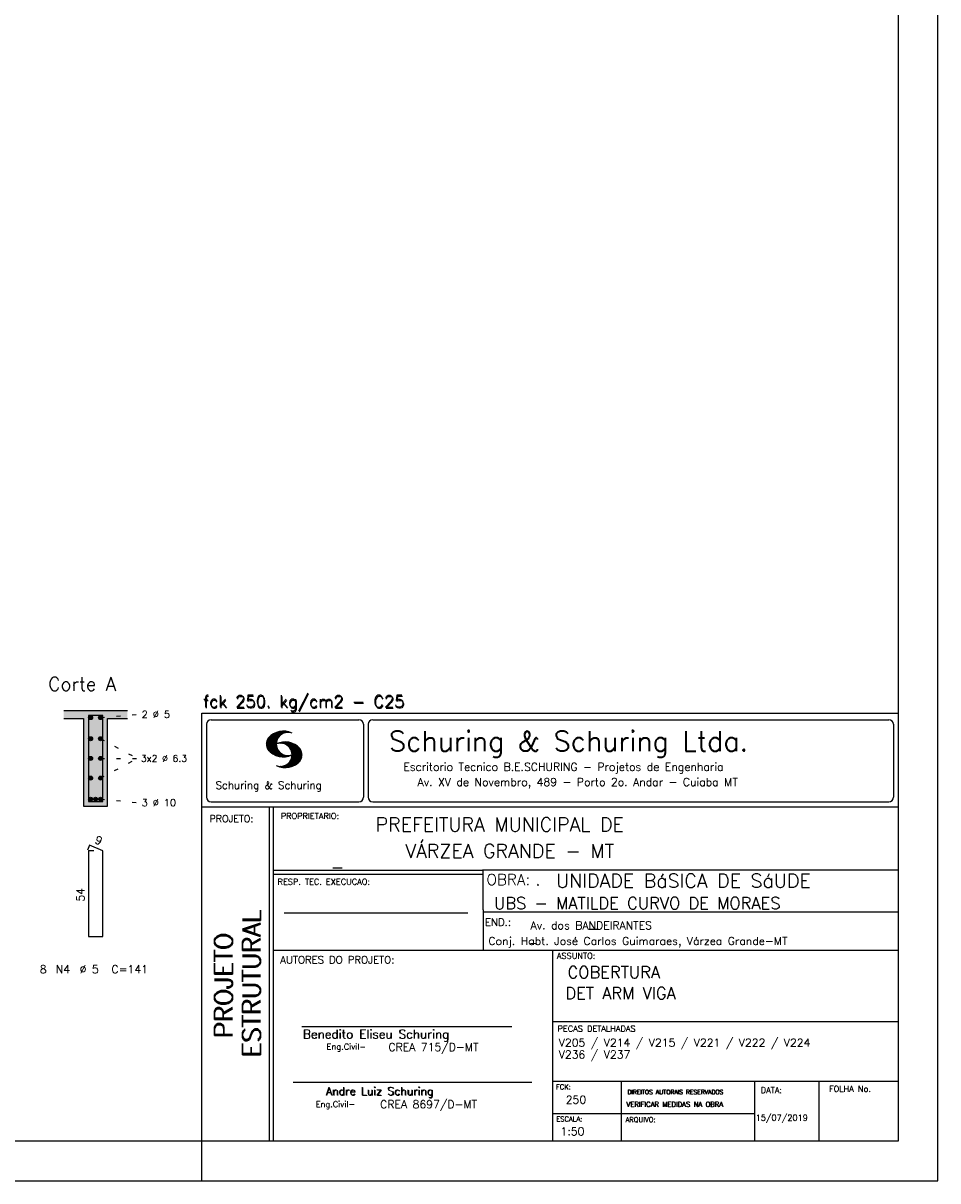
# Model space of a CAD drawing. Extents: x 0 to 84.1, y 0 to 59.4.
# Tile 4 of 6: x 61.1 to 84.1, y 0 to 29.1. Entities that reach past the tile are written whole.
import ezdxf

# ---------------------------------------------------------------- set-up
doc = ezdxf.new("R2010")
doc.units = 0
doc.linetypes.add('ESTILO_TQS_0002', pattern=[0.4, 0.1, -0.3])
for name, color, linetype in [('1', 1, 'CONTINUOUS'), ('10', 10, 'CONTINUOUS'), ('2', 2, 'CONTINUOUS'), ('4', 4, 'CONTINUOUS'), ('6', 6, 'CONTINUOUS')]:
    doc.layers.add(name, color=color, linetype=linetype)
doc.styles.get("Standard").update_dxf_attribs({"font": 'ROMANS.SHX'})

msp = doc.modelspace()

# ---------------------------------------------------------------- linework, layer by layer
at = {"layer": '1', "linetype": 'ESTILO_TQS_0002'}
for p, q in [((63.055, 11.645), (64, 11.73)), ((63.055, 11.1154), (63.985, 10.62)), ((63.055, 10.1246), (63.985, 10.62)), ((63.055, 10.62), (63.985, 10.62)), ((63.055, 9.595), (64, 9.51))]:
    msp.add_line(p, q, dxfattribs=at)
at = {"layer": '1', "linetype": 'CONTINUOUS'}
for centre in [(62.805, 11.645), (63.055, 11.645), (62.805, 11.1154), (63.055, 11.1154), (62.805, 10.62), (63.055, 10.62), (62.805, 10.1246), (63.055, 10.1246), (62.805, 9.595), (62.93, 9.595), (63.055, 9.595)]:
    msp.add_circle(centre, 0.05, dxfattribs=at)
for points in [[(62.855, 11.645), (62.78, 11.688301), (62.758015, 11.662101)], [(62.855, 11.645), (62.758015, 11.662101), (62.758015, 11.627899)], [(62.855, 11.645), (62.758015, 11.627899), (62.78, 11.601699)], [(62.855, 11.645), (62.813682, 11.69424), (62.78, 11.688301)], [(62.855, 11.645), (62.78, 11.601699), (62.813682, 11.59576)], [(62.855, 11.645), (62.843302, 11.677139), (62.813682, 11.69424)], [(62.855, 11.645), (62.813682, 11.59576), (62.843302, 11.612861)], [(62.855, 11.645), (62.843302, 11.612861), (62.855, 11.645)], [(63.105, 11.645), (63.03, 11.688301), (63.008015, 11.662101)], [(63.105, 11.645), (63.008015, 11.662101), (63.008015, 11.627899)], [(63.105, 11.645), (63.008015, 11.627899), (63.03, 11.601699)], [(63.105, 11.645), (63.063682, 11.69424), (63.03, 11.688301)], [(63.105, 11.645), (63.03, 11.601699), (63.063682, 11.59576)], [(63.105, 11.645), (63.093302, 11.677139), (63.063682, 11.69424)], [(63.105, 11.645), (63.063682, 11.59576), (63.093302, 11.612861)], [(63.105, 11.645), (63.093302, 11.612861), (63.105, 11.645)], [(62.855, 11.1154), (62.78, 11.158701), (62.758015, 11.132501)], [(62.855, 11.1154), (62.758015, 11.132501), (62.758015, 11.098299)], [(62.855, 11.1154), (62.758015, 11.098299), (62.78, 11.072099)], [(62.855, 11.1154), (62.813682, 11.16464), (62.78, 11.158701)], [(62.855, 11.1154), (62.78, 11.072099), (62.813682, 11.06616)], [(62.855, 11.1154), (62.843302, 11.147539), (62.813682, 11.16464)], [(62.855, 11.1154), (62.813682, 11.06616), (62.843302, 11.083261)], [(62.855, 11.1154), (62.843302, 11.083261), (62.855, 11.1154)], [(63.105, 11.1154), (63.03, 11.158701), (63.008015, 11.132501)], [(63.105, 11.1154), (63.008015, 11.132501), (63.008015, 11.098299)], [(63.105, 11.1154), (63.008015, 11.098299), (63.03, 11.072099)], [(63.105, 11.1154), (63.063682, 11.16464), (63.03, 11.158701)], [(63.105, 11.1154), (63.03, 11.072099), (63.063682, 11.06616)], [(63.105, 11.1154), (63.093302, 11.147539), (63.063682, 11.16464)], [(63.105, 11.1154), (63.063682, 11.06616), (63.093302, 11.083261)], [(63.105, 11.1154), (63.093302, 11.083261), (63.105, 11.1154)], [(62.855, 10.62), (62.78, 10.663301), (62.758015, 10.637101)], [(62.855, 10.62), (62.758015, 10.637101), (62.758015, 10.602899)], [(62.855, 10.62), (62.758015, 10.602899), (62.78, 10.576699)], [(62.855, 10.62), (62.813682, 10.66924), (62.78, 10.663301)], [(62.855, 10.62), (62.78, 10.576699), (62.813682, 10.57076)], [(62.855, 10.62), (62.843302, 10.652139), (62.813682, 10.66924)], [(62.855, 10.62), (62.813682, 10.57076), (62.843302, 10.587861)], [(62.855, 10.62), (62.843302, 10.587861), (62.855, 10.62)], [(63.105, 10.62), (63.03, 10.663301), (63.008015, 10.637101)], [(63.105, 10.62), (63.008015, 10.637101), (63.008015, 10.602899)], [(63.105, 10.62), (63.008015, 10.602899), (63.03, 10.576699)], [(63.105, 10.62), (63.063682, 10.66924), (63.03, 10.663301)], [(63.105, 10.62), (63.03, 10.576699), (63.063682, 10.57076)], [(63.105, 10.62), (63.093302, 10.652139), (63.063682, 10.66924)], [(63.105, 10.62), (63.063682, 10.57076), (63.093302, 10.587861)], [(63.105, 10.62), (63.093302, 10.587861), (63.105, 10.62)], [(62.855, 10.1246), (62.78, 10.167901), (62.758015, 10.141701)], [(62.855, 10.1246), (62.758015, 10.141701), (62.758015, 10.107499)], [(62.855, 10.1246), (62.758015, 10.107499), (62.78, 10.081299)], [(62.855, 10.1246), (62.813682, 10.17384), (62.78, 10.167901)], [(62.855, 10.1246), (62.78, 10.081299), (62.813682, 10.07536)], [(62.855, 10.1246), (62.843302, 10.156739), (62.813682, 10.17384)], [(62.855, 10.1246), (62.813682, 10.07536), (62.843302, 10.092461)], [(62.855, 10.1246), (62.843302, 10.092461), (62.855, 10.1246)], [(63.105, 10.1246), (63.03, 10.167901), (63.008015, 10.141701)], [(63.105, 10.1246), (63.008015, 10.141701), (63.008015, 10.107499)], [(63.105, 10.1246), (63.008015, 10.107499), (63.03, 10.081299)], [(63.105, 10.1246), (63.063682, 10.17384), (63.03, 10.167901)], [(63.105, 10.1246), (63.03, 10.081299), (63.063682, 10.07536)], [(63.105, 10.1246), (63.093302, 10.156739), (63.063682, 10.17384)], [(63.105, 10.1246), (63.063682, 10.07536), (63.093302, 10.092461)], [(63.105, 10.1246), (63.093302, 10.092461), (63.105, 10.1246)], [(62.855, 9.595), (62.78, 9.638301), (62.758015, 9.612101)], [(62.855, 9.595), (62.758015, 9.612101), (62.758015, 9.577899)], [(62.855, 9.595), (62.813682, 9.64424), (62.78, 9.638301)], [(62.855, 9.595), (62.843302, 9.627139), (62.813682, 9.64424)], [(62.98, 9.595), (62.905, 9.638301), (62.883015, 9.612101)], [(62.98, 9.595), (62.883015, 9.612101), (62.883015, 9.577899)], [(62.98, 9.595), (62.938682, 9.64424), (62.905, 9.638301)], [(62.98, 9.595), (62.968302, 9.627139), (62.938682, 9.64424)], [(63.105, 9.595), (63.03, 9.638301), (63.008015, 9.612101)], [(63.105, 9.595), (63.008015, 9.612101), (63.008015, 9.577899)], [(63.105, 9.595), (63.063682, 9.64424), (63.03, 9.638301)], [(63.105, 9.595), (63.093302, 9.627139), (63.063682, 9.64424)], [(62.855, 9.595), (62.758015, 9.577899), (62.78, 9.551699)], [(62.855, 9.595), (62.78, 9.551699), (62.813682, 9.54576)], [(62.855, 9.595), (62.813682, 9.54576), (62.843302, 9.562861)], [(62.855, 9.595), (62.843302, 9.562861), (62.855, 9.595)], [(62.98, 9.595), (62.883015, 9.577899), (62.905, 9.551699)], [(62.98, 9.595), (62.905, 9.551699), (62.938682, 9.54576)], [(62.98, 9.595), (62.938682, 9.54576), (62.968302, 9.562861)], [(62.98, 9.595), (62.968302, 9.562861), (62.98, 9.595)], [(63.105, 9.595), (63.008015, 9.577899), (63.03, 9.551699)], [(63.105, 9.595), (63.03, 9.551699), (63.063682, 9.54576)], [(63.105, 9.595), (63.063682, 9.54576), (63.093302, 9.562861)], [(63.105, 9.595), (63.093302, 9.562861), (63.105, 9.595)]]:
    msp.add_solid(points, dxfattribs=at)
at = {"layer": '10', "linetype": 'CONTINUOUS'}
for points in [[(62.13, 11.82), (62.13, 11.62), (62.63, 11.62)], [(62.13, 11.82), (62.63, 11.62), (63.73, 11.82)], [(62.63, 11.62), (63.23, 11.62), (63.73, 11.82)], [(63.23, 11.62), (63.73, 11.62), (63.73, 11.82)], [(62.63, 9.42), (63.23, 9.42), (62.63, 11.62)], [(63.23, 9.42), (63.23, 11.62), (62.63, 11.62)]]:
    msp.add_solid(points, dxfattribs=at)
at = {"layer": '2', "linetype": 'CONTINUOUS'}
for p, q in [((84.100006, 0), (84.100006, 59.400002)), ((63.73, 11.82), (62.13, 11.82)), ((65.600006, 11.755142), (83.100006, 11.755135)), ((65.600006, 1), (65.600006, 11.755142)), ((62.13, 11.62), (62.63, 11.62)), ((62.63, 11.62), (62.63, 9.42)), ((63.23, 9.42), (63.23, 11.62)), ((63.23, 11.62), (63.73, 11.62)), ((65.715988, 11.477417), (65.715988, 9.648308)), ((65.832489, 11.593918), (69.548996, 11.593918)), ((69.665497, 11.477417), (69.665497, 9.648308)), ((69.778748, 11.477417), (69.778748, 9.648308)), ((69.895248, 11.593918), (82.867508, 11.593918)), ((82.984009, 11.477417), (82.984009, 9.648308)), ((67.221771, 10.985771), (67.52832, 11.29232)), ((67.222122, 10.971992), (67.545929, 11.295792)), ((67.222168, 11.000305), (67.508011, 11.286148)), ((67.222488, 10.958214), (67.56427, 11.300003)), ((67.224365, 11.016647), (67.488403, 11.280685)), ((67.224472, 10.94606), (67.581131, 11.302727)), ((67.226578, 11.03299), (67.465408, 11.271812)), ((67.2267, 10.934158), (67.596313, 11.303772)), ((67.228943, 10.922256), (67.612335, 11.305649)), ((67.232178, 10.911354), (67.626831, 11.306015)), ((67.232437, 11.052986), (67.439468, 11.26001)), ((67.235916, 10.900948), (67.642014, 11.307053)), ((67.239258, 11.073952), (67.410522, 11.245209)), ((67.239655, 10.890556), (67.656281, 11.307182)), ((67.243561, 10.880333), (67.66925, 11.306015)), ((67.248611, 10.871239), (67.520584, 11.143219)), ((67.252747, 11.10157), (67.374313, 11.223145)), ((67.253647, 10.862129), (67.502121, 11.110611)), ((67.258682, 10.853035), (67.491592, 11.085945)), ((67.264267, 10.84449), (67.483597, 11.06382)), ((67.608673, 11.2313), (67.68306, 11.305702)), ((67.638062, 11.246552), (67.69574, 11.30423)), ((67.662872, 11.257233), (67.708405, 11.302757)), ((67.681976, 11.262199), (67.721237, 11.30146)), ((67.702469, 11.268562), (67.733063, 11.299149)), ((67.718491, 11.270424), (67.744904, 11.296837)), ((67.734482, 11.272285), (67.757004, 11.294807)), ((67.750473, 11.274147), (67.768555, 11.292221)), ((67.270782, 10.836868), (67.47966, 11.045746)), ((67.277298, 10.829247), (67.475876, 11.027817)), ((67.283813, 10.821625), (67.474167, 11.011971)), ((67.290558, 10.814232), (67.473114, 10.99678)), ((67.296936, 10.807419), (67.470306, 10.980797)), ((67.304733, 10.800133), (67.473206, 10.968597)), ((67.311829, 10.793083), (67.474121, 10.955383)), ((67.319168, 10.786293), (67.475159, 10.942276)), ((67.326828, 10.779808), (67.477615, 10.930595)), ((67.334488, 10.773323), (67.480087, 10.918922)), ((67.342133, 10.766846), (67.482544, 10.907249)), ((67.350098, 10.760674), (67.485901, 10.896469)), ((67.358337, 10.754768), (67.489655, 10.886078)), ((67.366577, 10.748863), (67.493408, 10.875694)), ((67.374802, 10.742966), (67.497208, 10.865356)), ((67.383392, 10.737427), (67.502075, 10.856102)), ((67.392227, 10.732109), (67.506958, 10.84684)), ((67.401062, 10.726807), (67.511841, 10.837578)), ((67.409882, 10.721497), (67.516922, 10.828537)), ((67.419189, 10.71666), (67.522842, 10.820305)), ((67.428635, 10.711967), (67.528748, 10.812088)), ((67.43808, 10.707275), (67.534668, 10.803864)), ((67.44754, 10.702599), (67.540802, 10.79586)), ((67.457642, 10.698563), (67.547699, 10.78862)), ((67.467743, 10.694519), (67.554611, 10.781387)), ((67.477829, 10.690483), (67.561508, 10.774155)), ((67.531494, 10.998619), (67.546158, 11.013283)), ((67.548691, 11.001663), (67.565323, 11.018303)), ((67.563156, 11.001991), (67.584885, 11.023735)), ((67.577606, 11.002319), (67.601898, 11.026611)), ((67.592072, 11.002647), (67.619476, 11.030045)), ((67.604584, 11.001007), (67.635239, 11.03167)), ((67.617233, 10.999535), (67.651505, 11.033806)), ((67.62999, 10.998154), (67.666199, 11.034363)), ((67.64122, 10.995239), (67.680893, 11.03492)), ((67.652435, 10.992317), (67.695602, 11.035484)), ((67.664337, 10.990074), (67.708984, 11.034729)), ((67.671295, 10.38913), (68.095734, 10.813568)), ((67.674881, 10.986488), (67.72316, 11.034767)), ((67.684326, 10.981789), (67.736191, 11.033653)), ((67.685135, 10.388832), (68.100952, 10.804665)), ((67.694321, 10.977654), (67.748459, 11.031792)), ((67.698959, 10.388527), (68.104996, 10.794571)), ((67.704605, 10.973801), (67.761597, 11.0308)), ((67.713776, 10.389206), (68.107529, 10.782967)), ((67.71431, 10.969368), (67.773758, 11.028824)), ((67.722412, 10.963333), (67.785233, 11.026146)), ((67.728806, 10.390091), (68.110825, 10.77211)), ((67.732498, 10.959282), (67.797607, 11.024391)), ((67.740387, 10.953033), (67.808838, 11.021484)), ((67.749115, 10.947632), (67.819702, 11.018219)), ((67.756165, 10.940536), (67.830765, 11.015137)), ((67.765198, 10.93544), (67.841873, 11.012115)), ((67.77211, 10.928207), (67.852234, 11.008339)), ((67.779831, 10.921783), (67.86261, 11.004555)), ((67.785919, 10.913734), (67.873306, 11.001122)), ((67.794006, 10.907692), (67.883316, 10.997002)), ((67.799911, 10.899467), (67.892731, 10.992279)), ((67.806625, 10.892029), (67.902451, 10.987854)), ((67.811752, 10.883018), (67.912231, 10.983505)), ((67.817657, 10.874802), (67.921875, 10.979012)), ((67.822357, 10.554344), (68.091095, 10.823074)), ((67.823761, 10.866768), (67.930435, 10.973442)), ((67.829498, 10.858353), (67.940002, 10.968857)), ((67.833527, 10.848244), (67.948654, 10.963379)), ((67.838394, 10.838989), (67.957047, 10.957634)), ((67.840729, 10.586838), (68.086777, 10.832893)), ((67.843323, 10.829773), (67.965561, 10.952019)), ((67.848358, 10.817596), (67.975677, 10.944923)), ((67.848709, 10.608963), (68.081818, 10.842072)), ((67.852341, 10.806755), (67.985031, 10.939453)), ((67.856201, 10.794724), (67.99379, 10.932312)), ((67.856934, 10.63131), (68.075089, 10.849472)), ((67.859863, 10.781189), (68.003067, 10.924393)), ((67.860703, 10.649239), (68.070358, 10.858894)), ((67.862656, 10.768639), (68.011749, 10.91774)), ((67.865173, 10.667847), (68.063507, 10.866165)), ((67.865234, 10.753647), (68.02092, 10.90934)), ((67.866241, 10.683037), (68.057556, 10.874352)), ((67.866318, 10.73967), (68.029205, 10.90255)), ((67.867294, 10.698235), (68.049774, 10.880722)), ((67.867905, 10.725861), (68.036682, 10.894646)), ((67.868118, 10.711845), (68.043793, 10.887527)), ((67.488205, 10.686714), (67.568588, 10.767105)), ((67.499008, 10.683372), (67.576477, 10.760849)), ((67.509796, 10.680031), (67.584366, 10.754601)), ((67.520599, 10.676697), (67.592255, 10.74836)), ((67.532074, 10.674026), (67.600327, 10.742287)), ((67.543625, 10.671448), (67.609238, 10.737053)), ((67.555176, 10.668869), (67.618134, 10.731819)), ((67.5672, 10.666748), (67.627045, 10.726585)), ((67.579605, 10.665009), (67.636261, 10.721664)), ((67.591995, 10.663277), (67.646255, 10.717522)), ((67.604782, 10.661919), (67.65625, 10.713379)), ((67.618134, 10.66114), (67.666229, 10.709244)), ((67.6315, 10.660355), (67.67691, 10.705772)), ((67.645309, 10.660042), (67.688126, 10.70285)), ((67.65976, 10.660355), (67.699341, 10.699936)), ((67.67421, 10.660667), (67.710678, 10.697136)), ((67.690598, 10.661674), (67.723846, 10.694931)), ((67.70816, 10.663521), (67.737625, 10.692986)), ((67.725296, 10.665939), (67.750778, 10.691422)), ((67.741867, 10.668861), (67.765747, 10.692741)), ((67.744095, 10.391251), (68.114105, 10.761261)), ((67.760269, 10.672806), (67.780136, 10.69268)), ((67.760544, 10.393555), (68.11557, 10.748596)), ((67.776978, 10.395859), (68.117249, 10.736137)), ((67.780106, 10.677895), (67.794464, 10.692261)), ((67.794464, 10.692261), (67.796539, 10.694336)), ((67.794861, 10.399597), (68.118942, 10.723679)), ((67.798126, 10.683296), (67.810562, 10.69574)), ((67.813049, 10.403664), (68.118515, 10.709122)), ((67.817169, 10.689835), (67.825378, 10.698044)), ((67.832825, 10.409302), (68.118134, 10.694611)), ((67.833084, 10.695976), (67.839569, 10.702461)), ((67.853302, 10.415634), (68.117767, 10.680092)), ((67.876404, 10.424599), (68.113495, 10.66169)), ((67.901276, 10.435333), (68.110229, 10.644287)), ((67.929581, 10.449501), (68.101624, 10.621544)), ((67.966125, 10.471909), (68.08902, 10.594803)), ((68.045029, 10.536674), (68.057724, 10.54937)), ((67.550323, 10.409546), (67.562592, 10.421799)), ((67.561462, 10.40654), (67.576416, 10.421486)), ((67.572601, 10.403542), (67.590225, 10.421173)), ((67.583755, 10.400551), (67.606155, 10.422958)), ((67.595673, 10.398346), (67.622162, 10.424828)), ((67.607605, 10.396141), (67.639587, 10.428116)), ((67.619553, 10.393929), (67.658707, 10.43309)), ((67.632141, 10.392387), (67.679932, 10.440178)), ((67.644958, 10.391075), (67.704071, 10.450188)), ((67.657776, 10.389755), (67.737152, 10.469131)), ((62.63, 9.42), (63.23, 9.42)), ((65.600006, 9.399994), (83.100006, 9.399994)), ((65.832489, 9.531807), (69.548996, 9.531807)), ((67.300385, 5.799995), (67.300385, 9.399994)), ((67.400391, 5.799995), (67.400391, 9.399994)), ((69.895248, 9.531807), (82.867508, 9.531807)), ((83.100006, 9.399994), (83.100006, 1)), ((72.668579, 7.799995), (67.400391, 7.799995)), ((72.668579, 7.699995), (67.400391, 7.699995)), ((83.100006, 7.814748), (72.656072, 7.814748)), ((72.668579, 6.816429), (72.668579, 7.814748)), ((67.670311, 6.739054), (72.288887, 6.739054)), ((72.668579, 6.816429), (72.668579, 5.799995)), ((72.668579, 6.7647), (83.100006, 6.764707)), ((67.300385, 1), (67.300385, 5.799995)), ((67.400391, 1), (67.400391, 5.799995)), ((67.400391, 5.799995), (83.100006, 5.799995)), ((74.420959, 4.799995), (74.420959, 5.799995)), ((74.420959, 1), (74.420959, 4.799995)), ((68.11142, 3.880456), (73.389854, 3.880456)), ((74.420958, 4.005768), (83.100005, 4.005775)), ((67.897606, 2.480272), (73.894493, 2.480272)), ((74.420959, 2.505768), (83.100006, 2.505775)), ((76.14679, 1), (76.14679, 2.505775)), ((79.496475, 1), (79.496475, 2.505775)), ((81.120974, 1), (81.120974, 2.505774)), ((74.420959, 1.691734), (79.496475, 1.691742)), ((65.600006, 0), (65.600006, 1)), ((83.100006, 1), (65.600006, 1)), ((0, 0), (84.100006, 0))]:
    msp.add_line(p, q, dxfattribs=at)
msp.add_lwpolyline([(83.100006, 1), (2.5, 1), (2.5, 58.400002), (83.100006, 58.400002), (83.100006, 1)], dxfattribs=at)
for centre, radius, start, end in [((65.832489, 11.477417), 0.116502, 90, 180), ((69.548996, 11.477417), 0.116502, 0, 90), ((69.895248, 11.477417), 0.116502, 90, 180), ((82.867508, 11.477417), 0.116502, 0, 90), ((67.465149, 10.982269), 0.243989, 140.229431, 231.895096), ((67.648087, 10.815277), 0.491555, 63.393265, 138.909058), ((67.763229, 10.98333), 0.291044, 68.851509, 291.148499), ((67.648087, 11.15139), 0.491555, 218.229782, 296.60672), ((67.692337, 10.543831), 0.491555, 41.090942, 116.606735), ((67.577194, 10.711891), 0.291044, 248.851501, 111.148491), ((67.875275, 10.710823), 0.243989, 308.104889, 39.770576), ((67.692337, 10.879951), 0.491555, 243.393265, 321.770233), ((65.832489, 9.648308), 0.116502, 180, 270), ((69.548996, 9.648308), 0.116502, 270, 0), ((69.895248, 9.648308), 0.116502, 180, 270), ((82.867508, 9.648308), 0.116502, 270, 0)]:
    msp.add_arc(centre, radius, start, end, dxfattribs=at)
at = {"layer": '4', "linetype": 'CONTINUOUS'}
msp.add_lwpolyline([(62.75, 11.7), (62.75, 9.54), (63.11, 9.54), (63.11, 11.7), (62.75, 11.7)], dxfattribs=at)
at = {"layer": '6', "linetype": 'CONTINUOUS'}
for p, q in [((62.778338, 8.44), (62.723893, 8.31102)), ((62.89, 8.3), (62.75, 8.3)), ((62.75, 8.3), (62.75, 6.14)), ((63.11, 8.3), (62.778338, 8.44)), ((63.11, 6.14), (63.11, 8.3)), ((62.75, 6.14), (63.11, 6.14))]:
    msp.add_line(p, q, dxfattribs=at)

# ---------------------------------------------------------------- texts
at = {"layer": '1', "linetype": 'CONTINUOUS'}
for s, height, p in [('PREFEITURA MUNICIPAL DE', 0.35, (69.967754, 8.785075)), ('VÁRZEA GRANDE - MT', 0.35, (70.716987, 8.118506)), ('_', 0.35, (68.88924, 7.899706)), ('UNIDADE BáSICA DE SáUDE', 0.35, (74.501919, 7.371094)), ('.', 0.3, (73.984333, 7.423969)), ('UBS - MATILDE CURVO DE MORAES', 0.3, (72.946369, 6.831837)), ('Av. dos BANDEIRANTES', 0.2, (73.86333, 6.322955)), ('Conj. Habt. José Carlos Guimaraes, Várzea Grande-MT', 0.2, (72.803273, 5.930193)), ('_', 0.35, (75.330094, 6.362007)), ('_', 0.2, (73.86333, 5.982955)), ('COBERTURA', 0.3, (74.791907, 5.09393)), ('DET ARM VIGA', 0.3, (74.737424, 4.567268)), ('V205 / V214 / V215 / V221 / V222 / V224', 0.2, (74.571808, 3.37457)), ('V236 / V237', 0.2, (74.571808, 3.07457)), ('250', 0.2, (74.745692, 1.940266)), ('15/07/2019', 0.15, (79.520414, 1.512631))]:
    msp.add_text(s, height=height, dxfattribs=at).set_placement(p)
at = {"layer": '2', "linetype": 'CONTINUOUS'}
for s, height, p in [('Corte A', 0.34, (61.74, 12.32)), ('fck 250. kg/cm2 - C25', 0.3, (65.628578, 11.907463)), ('fck 250. kg/cm2 - C25', 0.3, (65.641754, 11.880586)), ('2 %%c 5', 0.18, (64.09, 11.64)), ('Schuring & Schuring Ltda.', 0.5, (70.306839, 10.806786)), ('3x2 %%c 6.3', 0.17, (64.07, 10.535)), ('Escritorio Tecnico B.E.SCHURING - Projetos de Engenharia', 0.2, (70.664673, 10.308487)), ('Schuring & Schuring', 0.19, (65.944336, 9.851486)), ('Av. XV de Novembro, 489 - Porto 2o. Andar - Cuiaba MT', 0.2, (71.023193, 9.925888)), ('3 %%c 10', 0.18, (64.09, 9.42)), ('PROJETO:', 0.175, (65.793152, 9.02159)), ('PROPRIETARIO:', 0.15, (67.584534, 9.097366)), ('RESP. TEC. EXECUCAO:', 0.15, (67.506004, 7.444514)), ('OBRA:', 0.278755, (72.755102, 7.434759)), ('END.:', 0.185837, (72.717902, 6.410233)), ('AUTORES DO PROJETO:', 0.185837, (67.572014, 5.463953)), ('ASSUNTO:', 0.15, (74.525462, 5.581304)), ('8', 0.2, (61.53, 5.22)), ('N4', 0.2, (61.93, 5.22)), ('%%c 5', 0.2, (62.53, 5.22)), ('C=141', 0.2, (63.33, 5.22)), ('Benedito Eliseu Schuring', 0.22, (68.138321, 3.577287)), ('Benedito Eliseu Schuring', 0.22, (68.149795, 3.577287)), ('PECAS DETALHADAS', 0.15, (74.54287, 3.751117)), ('Eng.Civil-', 0.15, (68.737209, 3.298847)), ('CREA 715/D-MT', 0.2, (70.290742, 3.262761)), ('Andre Luiz Schuring', 0.2, (68.716738, 2.158081)), ('Andre Luiz Schuring', 0.2, (68.734296, 2.149201)), ('FCK:', 0.125, (74.500763, 2.299423)), ('DATA:', 0.15, (79.648044, 2.2071)), ('FOLHA No.', 0.15, (81.365514, 2.23814)), ('CREA 8697/D-MT', 0.2, (70.08334, 1.825346)), ('DIREITOS AUTORAIS RESERVADOS', 0.11, (76.294724, 2.176125)), ('DIREITOS AUTORAIS RESERVADOS', 0.11, (76.303696, 2.176125)), ('Eng.Civil-', 0.15, (68.462773, 1.853248)), ('VERIFICAR MEDIDAS NA OBRA', 0.125, (76.271484, 1.861862)), ('VERIFICAR MEDIDAS NA OBRA', 0.125, (76.280457, 1.861862)), ('ESCALA:', 0.125, (74.507034, 1.490738)), ('ARQUIVO:', 0.125, (76.249054, 1.475601)), ('1:50', 0.2, (74.617035, 1.144112))]:
    msp.add_text(s, height=height, dxfattribs=at).set_placement(p)
for s, height, rotation, p in [('9', 0.2, 337.11462, (62.890929, 8.501017)), ('54', 0.2, 90, (62.65, 7.02)), ('ESTRUTURAL', 0.45, 90, (67.07373, 3.12536)), ('ESTRUTURAL', 0.45, 90, (67.07373, 3.094507)), ('PROJETO', 0.45, 90, (66.369095, 3.606125)), ('PROJETO', 0.45, 90, (66.369095, 3.575272))]:
    msp.add_text(s, height=height, rotation=rotation, dxfattribs=at).set_placement(p)

doc.saveas('drawing.dxf')
